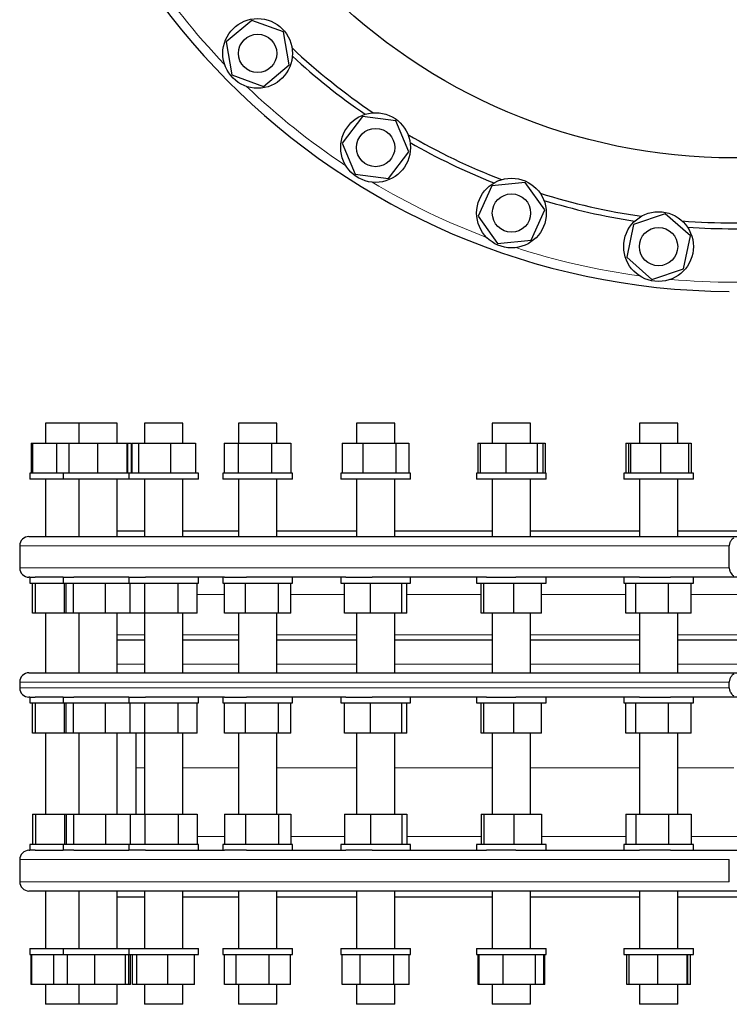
# Model space of a CAD drawing. Header units: millimetres. Extents: x 67 to 2020, y 86 to 1958.
# Tile 1 of 5: x 93 to 704, y 86 to 933. Entities that reach past the tile are written whole.
import ezdxf

# ---------------------------------------------------------------- set-up
doc = ezdxf.new("R2010")
doc.units = ezdxf.units.MM

msp = doc.modelspace()

# ---------------------------------------------------------------- linework, layer by layer
at = {"color": 7, "linetype": 'Continuous', "lineweight": 25}
for p, q in [((292.87, 932.86), (270.73, 914.33)), ((319.98, 922.96), (292.87, 932.86)), ((324.96, 894.52), (319.98, 922.96)), ((270.73, 914.33), (275.71, 885.9)), ((302.83, 875.99), (324.96, 894.52)), ((275.71, 885.9), (302.83, 875.99)), ((388.21, 850.06), (370.75, 827.07)), ((416.85, 846.44), (388.21, 850.06)), ((428.03, 819.83), (416.85, 846.44)), ((370.75, 827.07), (381.94, 800.46)), ((410.58, 796.84), (428.03, 819.83)), ((381.94, 800.46), (410.58, 796.84)), ((499.59, 790.56), (487.68, 764.26)), ((528.31, 793.4), (499.59, 790.56)), ((545.14, 769.94), (528.31, 793.4)), ((487.68, 764.26), (504.51, 740.8)), ((533.23, 743.64), (545.14, 769.94)), ((648.79, 766.49), (621.41, 757.33)), ((670.41, 747.37), (648.79, 766.49)), ((621.41, 757.33), (615.66, 729.04)), ((664.66, 719.08), (670.41, 747.37)), ((504.51, 740.8), (533.23, 743.64)), ((615.66, 729.04), (637.28, 709.91)), ((637.28, 709.91), (664.66, 719.08)), ((115.1, 586.19), (115.1, 569.19)), ((144.01, 586.19), (115.1, 586.19)), ((144, 586.19), (144, 569.19)), ((177, 586.19), (144, 586.19)), ((177, 569.19), (177, 586.19)), ((177.01, 586.19), (177, 586.19)), ((177.01, 569.19), (177.01, 586.19)), ((200.35, 586.19), (200.35, 569.19)), ((233.35, 586.19), (200.35, 586.19)), ((233.35, 569.19), (233.35, 586.19)), ((233.37, 586.19), (233.35, 586.19)), ((233.37, 569.19), (233.37, 586.19)), ((281.33, 586.19), (281.33, 569.19)), ((281.35, 586.19), (281.33, 586.19)), ((314.33, 586.19), (281.35, 586.19)), ((314.33, 569.19), (314.33, 586.19)), ((314.35, 586.19), (314.33, 586.19)), ((314.35, 569.19), (314.35, 586.19)), ((382.87, 586.19), (382.87, 569.19)), ((383.49, 586.19), (382.87, 586.19)), ((415.87, 586.19), (383.49, 586.19)), ((415.87, 569.19), (415.87, 586.19)), ((415.89, 586.19), (415.87, 586.19)), ((415.89, 569.19), (415.89, 586.19)), ((499.88, 586.19), (499.88, 569.19)), ((501.9, 586.19), (499.88, 586.19)), ((532.88, 586.19), (501.9, 586.19)), ((532.88, 569.19), (532.88, 586.19)), ((532.91, 586.19), (532.88, 586.19)), ((532.91, 569.19), (532.91, 586.19)), ((626.51, 586.19), (626.51, 569.19)), ((630.65, 586.19), (626.51, 586.19)), ((659.51, 586.19), (630.65, 586.19)), ((659.51, 569.19), (659.51, 586.19)), ((659.53, 586.19), (659.51, 586.19)), ((659.53, 569.19), (659.53, 586.19)), ((102.79, 569.19), (102.79, 543.19)), ((102.79, 569.19), (103.87, 569.19)), ((103.87, 569.19), (103.87, 543.19)), ((103.87, 569.19), (124.68, 569.19)), ((124.68, 569.19), (124.68, 543.19)), ((124.68, 569.19), (135.25, 569.19)), ((135.25, 569.19), (135.25, 543.19)), ((135.25, 569.19), (159.98, 569.19)), ((159.98, 569.19), (159.98, 543.19)), ((159.98, 569.19), (185.24, 569.19)), ((185.24, 569.19), (185.24, 543.19)), ((185.24, 569.19), (185.76, 569.19)), ((185.76, 569.19), (185.76, 543.19)), ((185.76, 569.19), (188.97, 569.19)), ((188.97, 569.19), (188.97, 543.19)), ((189.42, 569.19), (189.42, 543.19)), ((189.42, 569.19), (195.34, 569.19)), ((195.34, 569.19), (195.34, 543.19)), ((195.34, 569.19), (222.77, 569.19)), ((222.77, 569.19), (222.77, 543.19)), ((222.77, 569.19), (244.28, 569.19)), ((244.28, 569.19), (244.28, 543.19)), ((269.08, 569.19), (269.08, 543.19)), ((269.08, 569.19), (281.14, 569.19)), ((281.14, 569.19), (281.14, 543.19)), ((281.14, 569.19), (309.88, 569.19)), ((309.88, 569.19), (309.88, 543.19)), ((309.88, 569.19), (326.57, 569.19)), ((326.57, 569.19), (326.57, 543.19)), ((370.75, 569.19), (370.75, 543.19)), ((370.75, 569.19), (388.34, 569.19)), ((388.34, 569.19), (388.34, 543.19)), ((388.34, 569.19), (416.96, 569.19)), ((416.96, 569.19), (416.96, 543.19)), ((416.96, 569.19), (427.99, 569.19)), ((427.99, 569.19), (427.99, 543.19)), ((487.55, 569.19), (487.55, 543.19)), ((487.55, 569.19), (489.33, 569.19)), ((489.33, 569.19), (489.33, 543.19)), ((489.33, 569.19), (511.57, 569.19)), ((511.57, 569.19), (511.57, 543.19)), ((511.57, 569.19), (538.63, 569.19)), ((538.63, 569.19), (538.63, 543.19)), ((538.63, 569.19), (543.44, 569.19)), ((543.44, 569.19), (543.44, 543.19)), ((543.44, 569.19), (545.27, 569.19)), ((545.27, 569.19), (545.27, 543.19)), ((615.01, 569.19), (615.01, 543.19)), ((615.01, 569.19), (617.23, 569.19)), ((617.23, 569.19), (617.23, 543.19)), ((617.23, 569.19), (618.87, 569.19)), ((618.87, 569.19), (618.87, 543.19)), ((618.87, 569.19), (644.65, 569.19)), ((644.65, 569.19), (644.65, 543.19)), ((644.65, 569.19), (668.79, 569.19)), ((668.79, 569.19), (668.79, 543.19)), ((668.79, 569.19), (671.06, 569.19)), ((671.06, 569.19), (671.06, 543.19)), ((101.6, 543.19), (101.6, 538.19)), ((102.78, 543.19), (101.6, 543.19)), ((130.51, 543.19), (102.78, 543.19)), ((130.5, 543.19), (130.5, 538.19)), ((134.26, 543.19), (130.5, 543.19)), ((186.87, 543.19), (134.26, 543.19)), ((186.85, 543.19), (186.85, 538.19)), ((194.5, 543.19), (186.85, 543.19)), ((246.85, 543.19), (194.5, 543.19)), ((246.85, 538.19), (246.85, 543.19)), ((246.87, 543.19), (246.85, 543.19)), ((246.87, 538.19), (246.87, 543.19)), ((267.83, 543.19), (267.83, 538.19)), ((280.49, 543.19), (267.83, 543.19)), ((327.83, 543.19), (280.49, 543.19)), ((327.83, 538.19), (327.83, 543.19)), ((327.85, 543.19), (327.83, 543.19)), ((327.85, 538.19), (327.85, 543.19)), ((369.37, 543.19), (369.37, 538.19)), ((387.91, 543.19), (369.37, 543.19)), ((429.37, 543.19), (387.91, 543.19)), ((429.37, 538.19), (429.37, 543.19)), ((429.39, 543.19), (429.37, 543.19)), ((429.39, 538.19), (429.39, 543.19)), ((486.38, 543.19), (486.38, 538.19)), ((511.38, 543.19), (486.38, 543.19)), ((546.38, 543.19), (511.38, 543.19)), ((546.38, 538.19), (546.38, 543.19)), ((546.41, 543.19), (546.38, 543.19)), ((546.41, 538.19), (546.41, 543.19)), ((613.01, 543.19), (613.01, 538.19)), ((644.71, 543.19), (613.01, 543.19)), ((673.01, 543.19), (644.71, 543.19)), ((673.01, 538.19), (673.01, 543.19)), ((673.03, 543.19), (673.01, 543.19)), ((673.03, 538.19), (673.03, 543.19)), ((102.78, 538.19), (101.6, 538.19)), ((130.51, 538.19), (102.78, 538.19)), ((115.1, 538.19), (115.1, 488.69)), ((134.26, 538.19), (130.5, 538.19)), ((186.87, 538.19), (134.26, 538.19)), ((144, 538.19), (144, 488.69)), ((177, 488.69), (177, 538.19)), ((177.01, 493.69), (177.01, 538.19)), ((194.5, 538.19), (186.85, 538.19)), ((246.85, 538.19), (194.5, 538.19)), ((200.35, 538.19), (200.35, 488.69)), ((233.35, 488.69), (233.35, 538.19)), ((233.37, 493.69), (233.37, 538.19)), ((246.87, 538.19), (246.85, 538.19)), ((280.49, 538.19), (267.83, 538.19)), ((327.83, 538.19), (280.49, 538.19)), ((281.33, 538.19), (281.33, 488.69)), ((314.33, 488.69), (314.33, 538.19)), ((314.35, 493.69), (314.35, 538.19)), ((327.85, 538.19), (327.83, 538.19)), ((387.91, 538.19), (369.37, 538.19)), ((382.87, 538.19), (382.87, 488.69)), ((429.37, 538.19), (387.91, 538.19)), ((415.87, 488.69), (415.87, 538.19)), ((415.89, 493.69), (415.89, 538.19)), ((429.39, 538.19), (429.37, 538.19)), ((511.38, 538.19), (486.38, 538.19)), ((499.88, 538.19), (499.88, 488.69)), ((546.38, 538.19), (511.38, 538.19)), ((532.88, 488.69), (532.88, 538.19)), ((532.91, 493.69), (532.91, 538.19)), ((546.41, 538.19), (546.38, 538.19)), ((644.71, 538.19), (613.01, 538.19)), ((626.51, 538.19), (626.51, 488.69)), ((673.01, 538.19), (644.71, 538.19)), ((659.51, 488.69), (659.51, 538.19)), ((659.53, 493.69), (659.53, 538.19)), ((673.03, 538.19), (673.01, 538.19)), ((177.01, 493.69), (200.37, 493.69)), ((233.37, 493.69), (281.35, 493.69)), ((314.35, 493.69), (382.89, 493.69)), ((415.89, 493.69), (499.91, 493.69)), ((532.91, 493.69), (626.53, 493.69)), ((659.53, 493.69), (756.41, 493.69)), ((100.96, 488.69), (1314.96, 488.69)), ((92.96, 480.69), (92.96, 461.69)), ((703.96, 461.69), (703.96, 480.69)), ((101.6, 453.69), (100.96, 453.69)), ((101.6, 453.69), (101.6, 448.69)), ((101.6, 453.69), (106.42, 453.69)), ((130.51, 453.69), (106.42, 453.69)), ((130.5, 453.69), (130.5, 448.69)), ((130.5, 453.69), (139.57, 453.69)), ((187, 453.69), (139.57, 453.69)), ((186.85, 453.69), (186.85, 448.69)), ((187, 453.69), (201.23, 453.69)), ((269.38, 453.69), (201.23, 453.69)), ((246.85, 448.69), (246.85, 453.69)), ((267.83, 453.69), (267.83, 448.69)), ((269.38, 453.69), (288.3, 453.69)), ((373.76, 453.69), (288.3, 453.69)), ((327.83, 448.69), (327.83, 453.69)), ((369.37, 453.69), (369.37, 448.69)), ((373.76, 453.69), (396.41, 453.69)), ((494.89, 453.69), (396.41, 453.69)), ((429.37, 448.69), (429.37, 453.69)), ((486.38, 453.69), (486.38, 448.69)), ((494.89, 453.69), (520.14, 453.69)), ((626.71, 453.69), (520.14, 453.69)), ((546.38, 448.69), (546.38, 453.69)), ((613.01, 453.69), (613.01, 448.69)), ((626.71, 453.69), (653.29, 453.69)), ((762.6, 453.69), (653.29, 453.69)), ((673.01, 448.69), (673.01, 453.69)), ((101.6, 448.69), (130.51, 448.69)), ((104.02, 422.69), (104.02, 448.69)), ((106.6, 422.69), (106.6, 448.69)), ((130.5, 448.69), (186.87, 448.69)), ((131.6, 422.69), (131.6, 448.69)), ((132.92, 422.69), (132.92, 448.69)), ((139.34, 422.69), (139.34, 448.69)), ((166.93, 422.69), (166.93, 448.69)), ((186.85, 448.69), (246.85, 448.69)), ((188.06, 422.69), (188.06, 448.69)), ((200.59, 422.69), (200.59, 448.69)), ((229.38, 422.69), (229.38, 448.69)), ((245.64, 422.69), (245.64, 448.69)), ((267.83, 448.69), (327.83, 448.69)), ((269.28, 422.69), (269.28, 448.69)), ((287.28, 422.69), (287.28, 448.69)), ((315.83, 422.69), (315.83, 448.69)), ((326.37, 422.69), (326.37, 448.69)), ((369.37, 448.69), (429.37, 448.69)), ((372.5, 422.69), (372.5, 448.69)), ((395.07, 422.69), (395.07, 448.69)), ((421.94, 422.69), (421.94, 448.69)), ((426.24, 422.69), (426.24, 448.69)), ((486.38, 448.69), (546.38, 448.69)), ((490.37, 422.69), (490.37, 448.69)), ((492.53, 422.69), (492.53, 448.69)), ((518.54, 422.69), (518.54, 448.69)), ((542.39, 422.69), (542.39, 448.69)), ((613.01, 448.69), (673.01, 448.69)), ((614.86, 422.69), (614.86, 448.69)), ((623.37, 422.69), (623.37, 448.69)), ((651.51, 422.69), (651.51, 448.69)), ((671.15, 422.69), (671.15, 448.69)), ((106.6, 422.69), (104.02, 422.69)), ((131.6, 422.69), (106.6, 422.69)), ((115.1, 422.69), (115.1, 371.48)), ((132.92, 422.69), (131.6, 422.69)), ((139.34, 422.69), (132.92, 422.69)), ((166.93, 422.69), (139.34, 422.69)), ((144, 422.69), (144, 371.48)), ((188.06, 422.69), (166.93, 422.69)), ((177, 371.98), (177, 422.69)), ((200.59, 422.69), (188.06, 422.69)), ((200.35, 422.69), (200.35, 371.48)), ((229.38, 422.69), (200.59, 422.69)), ((245.64, 422.69), (229.38, 422.69)), ((233.35, 371.57), (233.35, 422.69)), ((287.28, 422.69), (269.28, 422.69)), ((281.33, 422.69), (281.33, 371.48)), ((315.83, 422.69), (287.28, 422.69)), ((314.33, 371.48), (314.33, 422.69)), ((326.37, 422.69), (315.83, 422.69)), ((395.07, 422.69), (372.5, 422.69)), ((382.87, 422.69), (382.87, 371.48)), ((421.94, 422.69), (395.07, 422.69)), ((415.87, 371.48), (415.87, 422.69)), ((426.24, 422.69), (421.94, 422.69)), ((492.53, 422.69), (490.37, 422.69)), ((518.54, 422.69), (492.53, 422.69)), ((499.88, 422.69), (499.88, 371.48)), ((542.39, 422.69), (518.54, 422.69)), ((532.88, 371.48), (532.88, 422.69)), ((623.37, 422.69), (614.86, 422.69)), ((651.51, 422.69), (623.37, 422.69)), ((626.51, 422.69), (626.51, 371.48)), ((671.15, 422.69), (651.51, 422.69)), ((659.51, 371.48), (659.51, 422.69)), ((200.37, 399.48), (177.01, 399.48)), ((281.35, 399.48), (233.37, 399.48)), ((382.89, 399.48), (314.35, 399.48)), ((499.88, 399.48), (415.89, 399.48)), ((626.51, 399.48), (532.88, 399.48)), ((756.38, 399.48), (659.51, 399.48)), ((100.96, 371.48), (1314.96, 371.48)), ((92.96, 363.48), (92.96, 358.48)), ((703.94, 358.48), (703.94, 363.48)), ((101.6, 350.48), (100.96, 350.48)), ((101.6, 350.48), (101.6, 345.48)), ((101.6, 350.48), (106.42, 350.48)), ((130.51, 350.48), (106.42, 350.48)), ((130.5, 350.48), (130.5, 345.48)), ((130.5, 350.48), (139.57, 350.48)), ((187, 350.48), (139.57, 350.48)), ((186.85, 350.48), (186.85, 345.48)), ((187, 350.48), (201.23, 350.48)), ((269.38, 350.48), (201.23, 350.48)), ((246.85, 345.48), (246.85, 350.48)), ((267.83, 350.48), (267.83, 345.48)), ((269.38, 350.48), (288.3, 350.48)), ((373.76, 350.48), (288.3, 350.48)), ((327.83, 345.48), (327.83, 350.48)), ((369.37, 350.48), (369.37, 345.48)), ((373.76, 350.48), (396.41, 350.48)), ((494.89, 350.48), (396.41, 350.48)), ((429.37, 345.48), (429.37, 350.48)), ((486.38, 350.48), (486.38, 345.48)), ((494.89, 350.48), (520.14, 350.48)), ((626.71, 350.48), (520.14, 350.48)), ((546.38, 345.48), (546.38, 350.48)), ((613.01, 350.48), (613.01, 345.48)), ((626.71, 350.48), (653.29, 350.48)), ((762.6, 350.48), (653.29, 350.48)), ((673.01, 345.48), (673.01, 350.48)), ((101.6, 345.48), (130.51, 345.48)), ((104.02, 319.48), (104.02, 345.48)), ((106.6, 319.48), (106.6, 345.48)), ((130.5, 345.48), (186.87, 345.48)), ((131.6, 319.48), (131.6, 345.48)), ((132.92, 319.48), (132.92, 345.48)), ((139.34, 319.48), (139.34, 345.48)), ((166.93, 319.48), (166.93, 345.48)), ((186.85, 345.48), (246.85, 345.48)), ((188.06, 319.48), (188.06, 345.48)), ((200.59, 319.48), (200.59, 345.48)), ((229.38, 319.48), (229.38, 345.48)), ((245.64, 319.48), (245.64, 345.48)), ((267.83, 345.48), (327.83, 345.48)), ((269.28, 319.48), (269.28, 345.48)), ((287.28, 319.48), (287.28, 345.48)), ((315.83, 319.48), (315.83, 345.48)), ((326.37, 319.48), (326.37, 345.48)), ((369.37, 345.48), (429.37, 345.48)), ((372.5, 319.48), (372.5, 345.48)), ((395.07, 319.48), (395.07, 345.48)), ((421.94, 319.48), (421.94, 345.48)), ((426.24, 319.48), (426.24, 345.48)), ((486.38, 345.48), (546.38, 345.48)), ((490.37, 319.48), (490.37, 345.48)), ((492.53, 319.48), (492.53, 345.48)), ((518.54, 319.48), (518.54, 345.48)), ((542.39, 319.48), (542.39, 345.48)), ((613.01, 345.48), (673.01, 345.48)), ((614.86, 319.48), (614.86, 345.48)), ((623.37, 319.48), (623.37, 345.48)), ((651.51, 319.48), (651.51, 345.48)), ((671.15, 319.48), (671.15, 345.48)), ((106.6, 319.48), (104.02, 319.48)), ((131.6, 319.48), (106.6, 319.48)), ((115.1, 319.48), (115.1, 249.69)), ((132.92, 319.48), (131.6, 319.48)), ((139.34, 319.48), (132.92, 319.48)), ((166.93, 319.48), (139.34, 319.48)), ((144, 319.48), (144, 249.69)), ((188.06, 319.48), (166.93, 319.48)), ((177, 249.69), (177, 319.48)), ((177.01, 249.69), (177.01, 319.48)), ((200.59, 319.48), (188.06, 319.48)), ((192.96, 319.48), (192.96, 289.69)), ((200.35, 319.48), (200.35, 249.69)), ((229.38, 319.48), (200.59, 319.48)), ((245.64, 319.48), (229.38, 319.48)), ((233.35, 249.69), (233.35, 319.48)), ((287.28, 319.48), (269.28, 319.48)), ((281.33, 319.48), (281.33, 249.69)), ((315.83, 319.48), (287.28, 319.48)), ((314.33, 249.69), (314.33, 319.48)), ((326.37, 319.48), (315.83, 319.48)), ((395.07, 319.48), (372.5, 319.48)), ((382.87, 319.48), (382.87, 249.69)), ((421.94, 319.48), (395.07, 319.48)), ((415.87, 249.69), (415.87, 319.48)), ((426.24, 319.48), (421.94, 319.48)), ((492.53, 319.48), (490.37, 319.48)), ((518.54, 319.48), (492.53, 319.48)), ((499.88, 319.48), (499.88, 249.69)), ((542.39, 319.48), (518.54, 319.48)), ((532.88, 249.69), (532.88, 319.48)), ((623.37, 319.48), (614.86, 319.48)), ((651.51, 319.48), (623.37, 319.48)), ((626.51, 319.48), (626.51, 249.69)), ((671.15, 319.48), (651.51, 319.48)), ((659.51, 249.69), (659.51, 319.48)), ((192.96, 289.69), (192.96, 249.69)), ((104.02, 249.69), (104.02, 223.69)), ((104.02, 249.69), (106.6, 249.69)), ((106.6, 249.69), (106.6, 223.69)), ((106.6, 249.69), (131.6, 249.69)), ((131.6, 249.69), (131.6, 223.69)), ((131.6, 249.69), (132.92, 249.69)), ((132.92, 249.69), (132.92, 223.69)), ((132.92, 249.69), (139.34, 249.69)), ((139.34, 249.69), (139.34, 223.69)), ((139.34, 249.69), (166.93, 249.69)), ((166.93, 249.69), (166.93, 223.69)), ((166.93, 249.69), (188.06, 249.69)), ((188.06, 249.69), (188.06, 223.69)), ((188.06, 249.69), (200.59, 249.69)), ((200.59, 249.69), (200.59, 223.69)), ((200.59, 249.69), (229.38, 249.69)), ((229.38, 249.69), (229.38, 223.69)), ((229.38, 249.69), (245.64, 249.69)), ((245.64, 249.69), (245.64, 223.69)), ((269.28, 249.69), (269.28, 223.69)), ((269.28, 249.69), (287.28, 249.69)), ((287.28, 249.69), (287.28, 223.69)), ((287.28, 249.69), (315.83, 249.69)), ((315.83, 249.69), (315.83, 223.69)), ((315.83, 249.69), (326.37, 249.69)), ((326.37, 249.69), (326.37, 223.69)), ((372.5, 249.69), (372.5, 223.69)), ((372.5, 249.69), (395.07, 249.69)), ((395.07, 249.69), (395.07, 223.69)), ((395.07, 249.69), (421.94, 249.69)), ((421.94, 249.69), (421.94, 223.69)), ((421.94, 249.69), (426.24, 249.69)), ((426.24, 249.69), (426.24, 223.69)), ((490.37, 249.69), (490.37, 223.69)), ((490.37, 249.69), (492.53, 249.69)), ((492.53, 249.69), (492.53, 223.69)), ((492.53, 249.69), (518.54, 249.69)), ((518.54, 249.69), (518.54, 223.69)), ((518.54, 249.69), (542.39, 249.69)), ((542.39, 249.69), (542.39, 223.69)), ((614.86, 249.69), (614.86, 223.69)), ((614.86, 249.69), (623.37, 249.69)), ((623.37, 249.69), (623.37, 223.69)), ((623.37, 249.69), (651.51, 249.69)), ((651.51, 249.69), (651.51, 223.69)), ((651.51, 249.69), (671.15, 249.69)), ((671.15, 249.69), (671.15, 223.69)), ((101.6, 223.69), (101.6, 218.69)), ((130.51, 223.69), (101.6, 223.69)), ((130.5, 223.69), (130.5, 218.69)), ((186.87, 223.69), (130.5, 223.69)), ((186.85, 223.69), (186.85, 218.69)), ((246.85, 223.69), (186.85, 223.69)), ((246.85, 218.69), (246.85, 223.69)), ((267.83, 223.69), (267.83, 218.69)), ((327.83, 223.69), (267.83, 223.69)), ((327.83, 218.69), (327.83, 223.69)), ((369.37, 223.69), (369.37, 218.69)), ((429.37, 223.69), (369.37, 223.69)), ((429.37, 218.69), (429.37, 223.69)), ((486.38, 223.69), (486.38, 218.69)), ((546.38, 223.69), (486.38, 223.69)), ((546.38, 218.69), (546.38, 223.69)), ((613.01, 223.69), (613.01, 218.69)), ((673.01, 223.69), (613.01, 223.69)), ((673.01, 218.69), (673.01, 223.69)), ((100.96, 218.69), (101.6, 218.69)), ((106.42, 218.69), (101.6, 218.69)), ((106.42, 218.69), (130.51, 218.69)), ((139.57, 218.69), (130.5, 218.69)), ((139.57, 218.69), (187, 218.69)), ((201.23, 218.69), (187, 218.69)), ((201.23, 218.69), (269.38, 218.69)), ((288.3, 218.69), (269.38, 218.69)), ((288.3, 218.69), (373.76, 218.69)), ((396.41, 218.69), (373.76, 218.69)), ((396.41, 218.69), (494.89, 218.69)), ((520.14, 218.69), (494.89, 218.69)), ((520.14, 218.69), (626.71, 218.69)), ((653.29, 218.69), (626.71, 218.69)), ((653.29, 218.69), (762.6, 218.69)), ((92.96, 210.69), (92.96, 191.69)), ((703.97, 191.69), (703.97, 210.69)), ((1314.96, 183.69), (100.96, 183.69)), ((115.1, 183.69), (115.1, 134.19)), ((144, 183.69), (144, 134.19)), ((177, 134.19), (177, 183.69)), ((177.01, 134.19), (177.01, 178.69)), ((177.01, 178.69), (200.37, 178.69)), ((200.35, 183.69), (200.35, 134.19)), ((233.35, 134.19), (233.35, 183.69)), ((233.37, 134.19), (233.37, 178.69)), ((233.37, 178.69), (281.35, 178.69)), ((281.33, 183.69), (281.33, 134.19)), ((314.33, 134.19), (314.33, 183.69)), ((314.35, 134.19), (314.35, 178.69)), ((314.35, 178.69), (382.89, 178.69)), ((382.87, 183.69), (382.87, 134.19)), ((415.87, 134.19), (415.87, 183.69)), ((415.89, 134.19), (415.89, 178.69)), ((415.89, 178.69), (499.91, 178.69)), ((499.88, 183.69), (499.88, 134.19)), ((532.88, 134.19), (532.88, 183.69)), ((532.91, 134.19), (532.91, 178.69)), ((532.91, 178.69), (626.53, 178.69)), ((626.51, 183.69), (626.51, 134.19)), ((659.51, 134.19), (659.51, 183.69)), ((659.53, 134.19), (659.53, 178.69)), ((659.53, 178.69), (756.41, 178.69)), ((101.6, 134.19), (101.6, 129.19)), ((101.6, 134.19), (130.51, 134.19)), ((101.6, 129.19), (130.51, 129.19)), ((102.75, 103.19), (102.75, 129.19)), ((103.32, 103.19), (103.32, 129.19)), ((122.44, 103.19), (122.44, 129.19)), ((130.5, 134.19), (130.5, 129.19)), ((130.5, 134.19), (186.87, 134.19)), ((130.5, 129.19), (186.87, 129.19)), ((134.2, 103.19), (134.2, 129.19)), ((157.66, 103.19), (157.66, 129.19)), ((183.96, 103.19), (183.96, 129.19)), ((186.8, 103.19), (186.8, 129.19)), ((186.85, 134.19), (186.85, 129.19)), ((186.85, 134.19), (246.85, 134.19)), ((186.85, 129.19), (246.85, 129.19)), ((188.49, 103.19), (188.49, 129.19)), ((190.24, 103.19), (190.24, 129.19)), ((193.86, 103.19), (193.86, 129.19)), ((220.47, 103.19), (220.47, 129.19)), ((243.47, 103.19), (243.47, 129.19)), ((246.85, 129.19), (246.85, 134.19)), ((246.85, 134.19), (246.87, 134.19)), ((246.85, 129.19), (246.87, 129.19)), ((246.87, 129.19), (246.87, 134.19)), ((267.83, 134.19), (267.83, 129.19)), ((267.83, 134.19), (327.83, 134.19)), ((267.83, 129.19), (327.83, 129.19)), ((269.39, 103.19), (269.39, 129.19)), ((279.3, 103.19), (279.3, 129.19)), ((307.73, 103.19), (307.73, 129.19)), ((326.26, 103.19), (326.26, 129.19)), ((327.83, 129.19), (327.83, 134.19)), ((327.83, 134.19), (327.85, 134.19)), ((327.83, 129.19), (327.85, 129.19)), ((327.85, 129.19), (327.85, 134.19)), ((369.37, 134.19), (369.37, 129.19)), ((369.37, 134.19), (429.37, 134.19)), ((369.37, 129.19), (429.37, 129.19)), ((370.54, 103.19), (370.54, 129.19)), ((386.23, 103.19), (386.23, 129.19)), ((415.06, 103.19), (415.06, 129.19)), ((428.2, 103.19), (428.2, 129.19)), ((429.37, 129.19), (429.37, 134.19)), ((429.37, 134.19), (429.39, 134.19)), ((429.37, 129.19), (429.39, 129.19)), ((429.39, 129.19), (429.39, 134.19)), ((486.38, 134.19), (486.38, 129.19)), ((486.38, 134.19), (487.51, 134.19)), ((486.38, 129.19), (487.51, 129.19)), ((487.51, 134.19), (546.38, 134.19)), ((487.51, 129.19), (546.38, 129.19)), ((487.68, 103.19), (487.68, 129.19)), ((488.6, 103.19), (488.6, 129.19)), ((509.29, 103.19), (509.29, 129.19)), ((537.07, 103.19), (537.07, 129.19)), ((544.16, 103.19), (544.16, 129.19)), ((545.14, 103.19), (545.14, 129.19)), ((546.38, 129.19), (546.38, 134.19)), ((546.38, 134.19), (546.41, 134.19)), ((546.38, 129.19), (546.41, 129.19)), ((546.41, 129.19), (546.41, 134.19)), ((613.01, 134.19), (613.01, 129.19)), ((613.01, 134.19), (616.68, 134.19)), ((613.01, 129.19), (616.68, 129.19)), ((615.66, 103.19), (615.66, 129.19)), ((616.68, 134.19), (673.01, 134.19)), ((616.68, 129.19), (673.01, 129.19)), ((617.67, 103.19), (617.67, 129.19)), ((642.32, 103.19), (642.32, 129.19)), ((667.66, 103.19), (667.66, 129.19)), ((668.34, 103.19), (668.34, 129.19)), ((670.41, 103.19), (670.41, 129.19)), ((673.01, 129.19), (673.01, 134.19)), ((673.01, 134.19), (673.03, 134.19)), ((673.01, 129.19), (673.03, 129.19)), ((673.03, 129.19), (673.03, 134.19)), ((103.32, 103.19), (102.75, 103.19)), ((122.44, 103.19), (103.32, 103.19)), ((115.1, 103.19), (115.1, 86.19)), ((134.2, 103.19), (122.44, 103.19)), ((157.66, 103.19), (134.2, 103.19)), ((144, 103.19), (144, 86.19)), ((183.96, 103.19), (157.66, 103.19)), ((177, 86.19), (177, 103.19)), ((177.01, 86.19), (177.01, 103.19)), ((186.8, 103.19), (183.96, 103.19)), ((188.49, 103.19), (186.8, 103.19)), ((193.86, 103.19), (190.24, 103.19)), ((220.47, 103.19), (193.86, 103.19)), ((200.35, 103.19), (200.35, 86.19)), ((243.47, 103.19), (220.47, 103.19)), ((233.35, 86.19), (233.35, 103.19)), ((233.37, 86.19), (233.37, 103.19)), ((279.3, 103.19), (269.39, 103.19)), ((307.73, 103.19), (279.3, 103.19)), ((281.33, 103.19), (281.33, 86.19)), ((326.26, 103.19), (307.73, 103.19)), ((314.33, 86.19), (314.33, 103.19)), ((314.35, 86.19), (314.35, 103.19)), ((386.23, 103.19), (370.54, 103.19)), ((382.87, 103.19), (382.87, 86.19)), ((415.06, 103.19), (386.23, 103.19)), ((428.2, 103.19), (415.06, 103.19)), ((415.87, 86.19), (415.87, 103.19)), ((415.89, 86.19), (415.89, 103.19)), ((488.6, 103.19), (487.68, 103.19)), ((509.29, 103.19), (488.6, 103.19)), ((499.88, 103.19), (499.88, 86.19)), ((537.07, 103.19), (509.29, 103.19)), ((532.88, 86.19), (532.88, 103.19)), ((532.91, 86.19), (532.91, 103.19)), ((544.16, 103.19), (537.07, 103.19)), ((545.14, 103.19), (544.16, 103.19)), ((617.67, 103.19), (615.66, 103.19)), ((642.32, 103.19), (617.67, 103.19)), ((626.51, 103.19), (626.51, 86.19)), ((667.66, 103.19), (642.32, 103.19)), ((659.51, 86.19), (659.51, 103.19)), ((659.53, 86.19), (659.53, 103.19)), ((668.34, 103.19), (667.66, 103.19)), ((670.41, 103.19), (668.34, 103.19)), ((144.01, 86.19), (115.1, 86.19)), ((177, 86.19), (144, 86.19)), ((177.01, 86.19), (177, 86.19)), ((233.35, 86.19), (200.35, 86.19)), ((233.37, 86.19), (233.35, 86.19)), ((281.35, 86.19), (281.33, 86.19)), ((314.33, 86.19), (281.35, 86.19)), ((314.35, 86.19), (314.33, 86.19)), ((383.49, 86.19), (382.87, 86.19)), ((415.87, 86.19), (383.49, 86.19)), ((415.89, 86.19), (415.87, 86.19)), ((501.9, 86.19), (499.88, 86.19)), ((532.88, 86.19), (501.9, 86.19)), ((532.91, 86.19), (532.88, 86.19)), ((630.65, 86.19), (626.51, 86.19)), ((659.51, 86.19), (630.65, 86.19)), ((659.53, 86.19), (659.51, 86.19))]:
    msp.add_line(p, q, dxfattribs=at)
at = {"color": 8, "linetype": 'Continuous', "lineweight": 18}
for p, q in [((703.96, 480.69), (92.96, 480.69)), ((92.96, 461.69), (703.96, 461.69)), ((269.28, 438.69), (245.64, 438.69)), ((372.5, 438.69), (326.37, 438.69)), ((490.37, 438.69), (426.24, 438.69)), ((614.86, 438.69), (542.39, 438.69)), ((744.02, 438.69), (671.15, 438.69)), ((177, 404), (200.35, 404)), ((233.35, 404), (281.33, 404)), ((314.33, 404), (382.87, 404)), ((415.87, 404), (499.88, 404)), ((532.88, 404), (626.51, 404)), ((659.51, 404), (756.38, 404)), ((177, 378.79), (200.35, 378.79)), ((233.35, 378.79), (281.33, 378.79)), ((314.33, 378.79), (382.87, 378.79)), ((415.87, 378.79), (499.88, 378.79)), ((532.88, 378.79), (626.51, 378.79)), ((659.51, 378.79), (756.38, 378.79)), ((703.94, 363.48), (92.96, 363.48)), ((92.96, 358.48), (703.94, 358.48)), ((200.35, 289.69), (192.96, 289.69)), ((281.33, 289.69), (233.35, 289.69)), ((382.87, 289.69), (314.33, 289.69)), ((499.88, 289.69), (415.87, 289.69)), ((626.51, 289.69), (532.88, 289.69)), ((707.96, 289.69), (659.51, 289.69)), ((245.64, 230.69), (269.28, 230.69)), ((326.37, 230.69), (372.5, 230.69)), ((426.24, 230.69), (490.37, 230.69)), ((542.39, 230.69), (614.86, 230.69)), ((671.15, 230.69), (744.02, 230.69)), ((703.97, 210.69), (92.96, 210.69)), ((92.96, 191.69), (703.97, 191.69))]:
    msp.add_line(p, q, dxfattribs=at)
at = {"color": 7, "linetype": 'Continuous', "lineweight": 25}
for centre, radius in [((707.96, 1314.56), 500), ((297.85, 904.43), 30), ((297.85, 904.43), 16.5), ((399.39, 823.45), 30), ((399.39, 823.45), 16.5), ((516.41, 767.1), 30), ((516.41, 767.1), 16.5), ((643.03, 738.2), 30), ((643.03, 738.2), 16.5)]:
    msp.add_circle(centre, radius, dxfattribs=at)
for centre, radius, start, end in [((707.96, 1314.56), 615, 90.37145, 269.62855), ((707.96, 1314.56), 556, 226.81762, 236.04238), ((707.96, 1314.56), 561, 227.33355, 235.52645), ((707.96, 1314.56), 556, 239.67476, 248.89952), ((707.96, 1314.56), 561, 240.1907, 248.38359), ((707.96, 1314.56), 556, 252.53191, 261.75666), ((707.96, 1314.56), 561, 253.04784, 261.24073), ((707.96, 1314.56), 556, 265.38905, 274.61381), ((707.96, 1314.56), 561, 265.90498, 274.09788), ((100.96, 480.69), 8, 90, 180), ((100.96, 461.69), 8, 180, 270), ((100.96, 363.48), 8, 90, 180), ((100.96, 358.48), 8, 180, 270), ((100.96, 210.69), 8, 90, 180), ((100.96, 191.69), 8, 180, 270)]:
    msp.add_arc(centre, radius, start, end, dxfattribs=at)
at = {"color": 8, "linetype": 'Continuous', "lineweight": 18}
for start, end in [(213.40705, 223.73867), (226.26419, 236.59581), (239.12133, 249.45295), (251.97848, 262.3101), (264.83562, 275.16724)]:
    msp.add_arc((707.96, 1314.56), 607, start, end, dxfattribs=at)
at = {"color": 7, "linetype": 'Continuous', "lineweight": 25}
for points, knots in [([(707.94, 487.62), (707.42, 487.32), (706.93, 486.96), (706.24, 486.31), (706.02, 486.07), (705.59, 485.56), (705.39, 485.28), (705.02, 484.69), (704.84, 484.38), (704.54, 483.72), (704.4, 483.36), (704.19, 482.64), (704.1, 482.26), (703.99, 481.49), (703.96, 481.09), (703.96, 480.69)], [0, 0, 0, 0, 0.25, 0.25, 0.375, 0.375, 0.5, 0.5, 0.625, 0.625, 0.75, 0.75, 0.875, 0.875, 1, 1, 1, 1]), ([(703.96, 461.69), (703.96, 461.29), (703.99, 460.9), (704.07, 460.32), (704.11, 460.13), (704.19, 459.76), (704.24, 459.57), (704.4, 459.02), (704.54, 458.67), (704.84, 458.01), (705.01, 457.69), (705.57, 456.81), (705.99, 456.31), (706.69, 455.65), (706.94, 455.45), (707.43, 455.08), (707.68, 454.91), (707.94, 454.76)], [0, 0, 0, 0, 0.125, 0.125, 0.1875, 0.1875, 0.25, 0.25, 0.375, 0.375, 0.5, 0.5, 0.75, 0.75, 0.875, 0.875, 1, 1, 1, 1]), ([(176.06, 371.48), (176.11, 371.49), (176.29, 371.49), (176.56, 371.54), (176.81, 371.66), (176.95, 371.81), (177.02, 371.92), (177, 371.98), (177, 371.98)], [0, 0, 0, 0, 0.079329, 0.302103, 0.52493, 0.753864, 0.982812, 1, 1, 1, 1]), ([(707.93, 370.41), (707.41, 370.11), (706.92, 369.75), (706.23, 369.1), (706, 368.87), (705.58, 368.36), (705.37, 368.08), (705, 367.49), (704.83, 367.18), (704.52, 366.51), (704.39, 366.16), (704.17, 365.43), (704.09, 365.06), (703.97, 364.29), (703.94, 363.89), (703.94, 363.48)], [0, 0, 0, 0, 0.25, 0.25, 0.375, 0.375, 0.5, 0.5, 0.625, 0.625, 0.75, 0.75, 0.875, 0.875, 1, 1, 1, 1]), ([(703.94, 358.48), (703.94, 358.09), (703.97, 357.69), (704.06, 357.12), (704.09, 356.93), (704.17, 356.55), (704.22, 356.36), (704.39, 355.81), (704.52, 355.47), (704.82, 354.81), (705, 354.49), (705.55, 353.61), (705.98, 353.1), (706.68, 352.44), (706.92, 352.24), (707.42, 351.87), (707.67, 351.71), (707.93, 351.56)], [0, 0, 0, 0, 0.125, 0.125, 0.1875, 0.1875, 0.25, 0.25, 0.375, 0.375, 0.5, 0.5, 0.75, 0.75, 0.875, 0.875, 1, 1, 1, 1])]:
    msp.add_open_spline(points, degree=3, knots=knots, dxfattribs=at)

doc.saveas('drawing.dxf')
